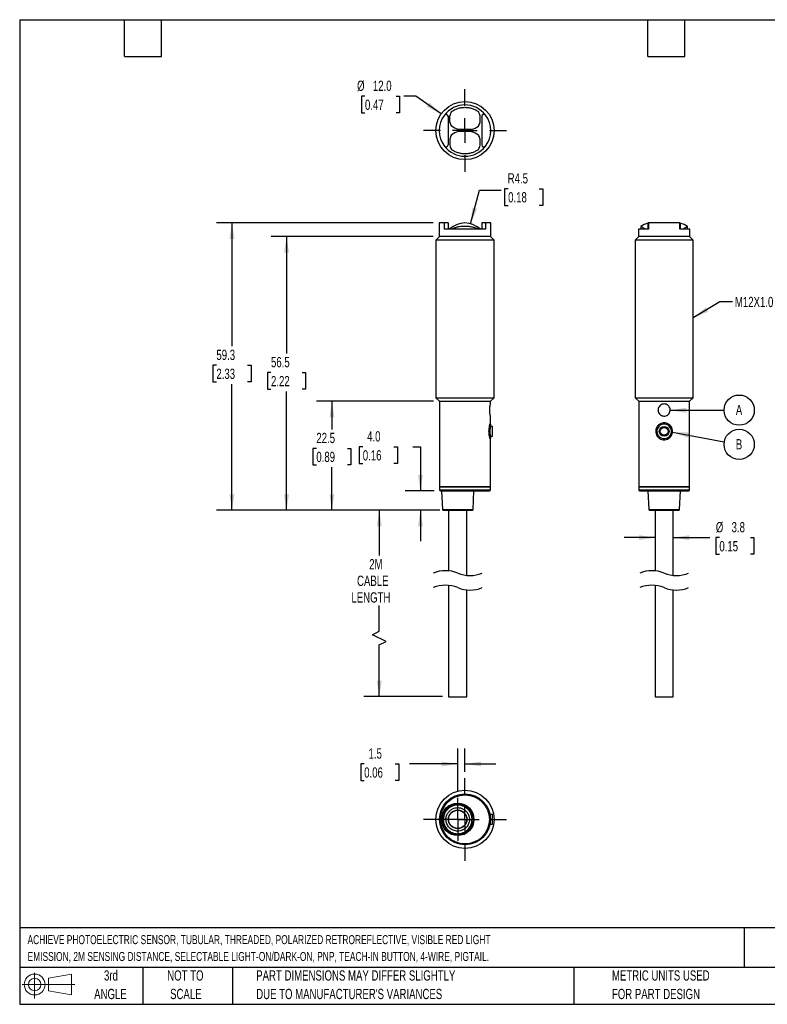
# Model space of a CAD drawing. Header units: millimetres. Extents: x 6 to 273, y 6 to 210.
# Tile 1 of 2: x 6 to 161, y 6 to 210. Entities that reach past the tile are written whole.
import ezdxf

# ---------------------------------------------------------------- set-up
doc = ezdxf.new("R2010")
doc.units = ezdxf.units.MM
doc.layers.add('DIMENSIONS', color=140, linetype='Continuous', lineweight=25)
doc.layers.add('TEXT', color=140, linetype='Continuous', lineweight=25)
doc.styles.add('SLDTEXTSTYLE0', font='TXT', dxfattribs={"width": 0.7})
doc.dimstyles.new('SLDDIMSTYLE0', dxfattribs={"dimtxt": 2.158008, "dimasz": 3.302, "dimexe": 0, "dimexo": 0.0625, "dimgap": 0.539502, "dimtad": 0, "dimtih": 1, "dimtoh": 1, "dimrnd": 1e-09, "dimzin": 12, "dimdsep": 46, "dimtxsty": 'SLDTEXTSTYLE0', "dimsah": 1, "dimcen": 0.09, "dimadec": 0, "dimazin": 3, "dimtfac": 1, "dimtmove": 0, "dimatfit": 0, "dimfxl": 0, "dimfrac": 2, "dimtolj": 1, "dimtzin": 12, "dimarcsym": 0})
doc.dimstyles.new('SLDDIMSTYLE1', dxfattribs={"dimtxt": 2.158008, "dimasz": 3.302, "dimexe": 0, "dimexo": 0.0625, "dimgap": 0.539502, "dimtad": 0, "dimtih": 1, "dimtoh": 1, "dimrnd": 1e-09, "dimzin": 12, "dimdsep": 46, "dimtxsty": 'SLDTEXTSTYLE0', "dimsah": 1, "dimcen": 0.09, "dimadec": 0, "dimazin": 3, "dimtfac": 1, "dimtofl": 0, "dimtmove": 0, "dimatfit": 3, "dimfxl": 0, "dimfrac": 2, "dimtolj": 1, "dimtzin": 12, "dimarcsym": 0})
doc.dimstyles.new('SLDDIMSTYLE2', dxfattribs={"dimtxt": 2.158008, "dimasz": 3.302, "dimexe": 0, "dimexo": 0.0625, "dimgap": 0.539502, "dimtad": 0, "dimtih": 1, "dimtoh": 1, "dimrnd": 1e-09, "dimzin": 4, "dimdsep": 46, "dimtxsty": 'SLDTEXTSTYLE0', "dimsah": 1, "dimcen": 0.09, "dimadec": 0, "dimazin": 1, "dimtfac": 1, "dimtmove": 0, "dimatfit": 0, "dimfxl": 0, "dimfrac": 2, "dimtolj": 1, "dimtzin": 12, "dimarcsym": 0})
doc.dimstyles.new('SLDDIMSTYLE3', dxfattribs={"dimtxt": 2.158008, "dimasz": 3.302, "dimexe": 0, "dimexo": 0.0625, "dimgap": 0.539502, "dimtad": 0, "dimtih": 1, "dimtoh": 1, "dimrnd": 1e-09, "dimzin": 12, "dimdsep": 46, "dimtxsty": 'SLDTEXTSTYLE0', "dimsah": 1, "dimcen": 0, "dimadec": 0, "dimazin": 3, "dimtfac": 1, "dimtofl": 0, "dimtmove": 0, "dimatfit": 3, "dimfxl": 0, "dimfrac": 2, "dimtolj": 1, "dimtzin": 12, "dimarcsym": 0})
doc.dimstyles.new('SLDDIMSTYLE4', dxfattribs={"dimtxt": 2.158008, "dimasz": 3.302, "dimexe": 0, "dimexo": 0.0625, "dimgap": 0.539502, "dimtad": 0, "dimtih": 1, "dimtoh": 1, "dimrnd": 1e-09, "dimzin": 4, "dimdsep": 46, "dimtxsty": 'SLDTEXTSTYLE0', "dimsah": 1, "dimcen": 0, "dimadec": 0, "dimazin": 1, "dimtfac": 1, "dimtofl": 0, "dimtmove": 0, "dimatfit": 3, "dimfxl": 0, "dimfrac": 2, "dimtolj": 1, "dimtzin": 12, "dimarcsym": 0})
doc.dimstyles.new('SLDDIMSTYLE5', dxfattribs={"dimtxt": 0.18, "dimasz": 3.302, "dimexe": 0, "dimexo": 0.0625, "dimgap": 0, "dimtad": 0, "dimtih": 1, "dimtoh": 1, "dimdec": 0, "dimrnd": 1e-09, "dimzin": 0, "dimdsep": 46, "dimtxsty": 'Standard', "dimsah": 1, "dimcen": 0.09, "dimadec": 0, "dimazin": 0, "dimtfac": 3.302, "dimtdec": 0, "dimtofl": 0, "dimtmove": 0, "dimatfit": 3, "dimfxl": 0, "dimfrac": 2, "dimtolj": 1, "dimtzin": 0, "dimarcsym": 0})

# ---------------------------------------------------------------- blocks, each defined once
blk = doc.blocks.new('Block11')
at = {"color": 7, "linetype": 'Continuous', "lineweight": 18}
for p, q in [((2.59, 5.31), (2.59, 0)), ((5.48, 4.17), (10.18, 5.03)), ((5.48, 1.6), (5.48, 4.17)), ((10.18, 5.03), (10.18, 0.73)), ((0, 2.88), (10.87, 2.88)), ((5.48, 1.6), (10.18, 0.73))]:
    blk.add_line(p, q, dxfattribs=at)
for radius in [2.15, 1.29]:
    blk.add_circle((2.59, 2.88), radius, dxfattribs=at)
blk = doc.blocks.new('Block12')
at = {"color": 7, "linetype": 'Continuous'}
blk.add_blockref('Block11', (0, 0), dxfattribs=at)
blk = doc.blocks.new('_D')
at = {"layer": 'DIMENSIONS'}
for p, q in [((96.67, 50.2), (96.67, 59.13)), ((98.17, 54.32), (98.17, 59.13)), ((77.39, 55.95), (76.67, 55.95)), ((76.67, 55.95), (76.67, 52.52)), ((83.8, 55.95), (84.53, 55.95)), ((84.53, 55.95), (84.53, 52.52)), ((96.67, 55.95), (86.73, 55.95)), ((98.17, 55.95), (104.52, 55.95)), ((76.67, 52.52), (77.39, 52.52)), ((84.53, 52.52), (83.8, 52.52))]:
    blk.add_line(p, q, dxfattribs=at)
for points in [[(96.67, 55.95), (93.37, 56.46), (93.37, 55.45)], [(98.17, 55.95), (101.48, 55.45), (101.48, 56.46)]]:
    blk.add_solid(points, dxfattribs=at)
at = {"layer": 'DIMENSIONS', "char_height": 2.117, "attachment_point": 1, "style": 'SLDTEXTSTYLE0'}
for s, insert in [('1.5', (78.29, 59.17)), ('0.06', (77.39, 55.25))]:
    blk.add_mtext(s, dxfattribs=dict(at, insert=insert))
blk = doc.blocks.new('SW_CENTERMARKSYMBOL_0')
at = {"layer": 'DIMENSIONS', "color": 0}
for p, q in [((0, 2.54), (0, 4.415)), ((0, 0), (0, 2.54)), ((-2.54, 0), (-4.415, 0)), ((0, 0), (-2.54, 0)), ((0, 0), (0, -2.54)), ((0, 0), (2.54, 0)), ((2.54, 0), (4.415, 0)), ((0, -2.54), (0, -4.415))]:
    blk.add_line(p, q, dxfattribs=at)
blk = doc.blocks.new('SW_CENTERMARKSYMBOL_1')
at = {"layer": 'DIMENSIONS', "color": 0}
for p, q in [((0, 5.08), (0, 8.54)), ((0, 0), (0, 2.54)), ((-5.08, 0), (-8.54, 0)), ((0, 0), (-2.54, 0)), ((0, 0), (0, -2.54)), ((0, 0), (2.54, 0)), ((5.08, 0), (8.54, 0)), ((0, -5.08), (0, -8.54))]:
    blk.add_line(p, q, dxfattribs=at)
blk = doc.blocks.new('_D_1')
at = {"layer": 'DIMENSIONS'}
for p, q in [((92.98, 108.3), (77.33, 108.3)), ((80.51, 108.3), (80.51, 98.94)), ((80.51, 83.33), (80.51, 88.65)), ((79.1, 82.62), (80.51, 83.33)), ((81.92, 81.21), (79.1, 82.62)), ((80.51, 80.51), (81.92, 81.21)), ((80.51, 69.84), (80.51, 80.51)), ((93.53, 69.84), (77.33, 69.84))]:
    blk.add_line(p, q, dxfattribs=at)
for points in [[(80.51, 108.3), (80, 104.99), (81.01, 104.99)], [(80.51, 69.84), (81.01, 73.14), (80, 73.14)]]:
    blk.add_solid(points, dxfattribs=at)
at = {"layer": 'DIMENSIONS', "char_height": 2.117, "attachment_point": 1, "style": 'SLDTEXTSTYLE0'}
for s, insert in [('2M', (78.42, 98.24)), ('CABLE', (75.91, 94.81)), ('LENGTH', (74.75, 91.38))]:
    blk.add_mtext(s, dxfattribs=dict(at, insert=insert))
blk = doc.blocks.new('_D_2')
at = {"layer": 'DIMENSIONS'}
for p, q in [((77.1, 121.41), (76.37, 121.41)), ((76.37, 121.41), (76.37, 117.98)), ((83.51, 121.41), (84.24, 121.41)), ((84.24, 121.41), (84.24, 117.98)), ((87.4, 121.41), (88.98, 121.41)), ((88.98, 121.41), (88.98, 112.3)), ((76.37, 117.98), (77.1, 117.98)), ((84.24, 117.98), (83.51, 117.98)), ((91.85, 112.3), (85.81, 112.3)), ((92.98, 108.3), (85.81, 108.3)), ((88.98, 108.3), (88.98, 101.95))]:
    blk.add_line(p, q, dxfattribs=at)
for points in [[(88.98, 112.3), (89.49, 115.6), (88.47, 115.6)], [(88.98, 108.3), (88.47, 104.99), (89.49, 104.99)]]:
    blk.add_solid(points, dxfattribs=at)
at = {"layer": 'DIMENSIONS', "char_height": 2.117, "attachment_point": 1, "style": 'SLDTEXTSTYLE0'}
for s, insert in [('4.0', (78, 124.62)), ('0.16', (77.1, 120.7))]:
    blk.add_mtext(s, dxfattribs=dict(at, insert=insert))
blk = doc.blocks.new('_D_3')
at = {"layer": 'DIMENSIONS'}
for p, q in [((91.65, 130.8), (67.56, 130.8)), ((70.73, 130.8), (70.73, 125)), ((67.52, 121.08), (66.8, 121.08)), ((66.8, 121.08), (66.8, 117.65)), ((73.94, 121.08), (74.66, 121.08)), ((74.66, 121.08), (74.66, 117.65)), ((66.8, 117.65), (67.52, 117.65)), ((70.73, 108.3), (70.73, 117.17)), ((74.66, 117.65), (73.94, 117.65)), ((92.98, 108.3), (67.56, 108.3))]:
    blk.add_line(p, q, dxfattribs=at)
for points in [[(70.73, 130.8), (70.22, 127.49), (71.24, 127.49)], [(70.73, 108.3), (71.24, 111.6), (70.22, 111.6)]]:
    blk.add_solid(points, dxfattribs=at)
at = {"layer": 'DIMENSIONS', "char_height": 2.117, "attachment_point": 1, "style": 'SLDTEXTSTYLE0'}
for s, insert in [('22.5', (67.52, 124.29)), ('0.89', (67.52, 120.38))]:
    blk.add_mtext(s, dxfattribs=dict(at, insert=insert))
blk = doc.blocks.new('_D_4')
at = {"layer": 'DIMENSIONS'}
for p, q in [((91.6, 164.8), (58.2, 164.8)), ((61.37, 164.8), (61.37, 140.64)), ((58.17, 136.72), (57.44, 136.72)), ((57.44, 136.72), (57.44, 133.29)), ((64.58, 136.72), (65.3, 136.72)), ((65.3, 136.72), (65.3, 133.29)), ((57.44, 133.29), (58.17, 133.29)), ((61.37, 108.3), (61.37, 132.81)), ((65.3, 133.29), (64.58, 133.29)), ((92.98, 108.3), (58.2, 108.3))]:
    blk.add_line(p, q, dxfattribs=at)
for points in [[(61.37, 164.8), (60.86, 161.49), (61.88, 161.49)], [(61.37, 108.3), (61.88, 111.6), (60.86, 111.6)]]:
    blk.add_solid(points, dxfattribs=at)
at = {"layer": 'DIMENSIONS', "char_height": 2.117, "attachment_point": 1, "style": 'SLDTEXTSTYLE0'}
for s, insert in [('56.5', (58.17, 139.94)), ('2.22', (58.17, 136.02))]:
    blk.add_mtext(s, dxfattribs=dict(at, insert=insert))
blk = doc.blocks.new('_D_5')
at = {"layer": 'DIMENSIONS'}
for p, q in [((91.6, 167.6), (46.94, 167.6)), ((50.12, 167.6), (50.12, 142.14)), ((46.91, 138.23), (46.19, 138.23)), ((46.19, 138.23), (46.19, 134.8)), ((53.32, 138.23), (54.05, 138.23)), ((54.05, 138.23), (54.05, 134.8)), ((46.19, 134.8), (46.91, 134.8)), ((50.12, 108.3), (50.12, 134.32)), ((54.05, 134.8), (53.32, 134.8)), ((92.98, 108.3), (46.94, 108.3))]:
    blk.add_line(p, q, dxfattribs=at)
for points in [[(50.12, 167.6), (49.61, 164.29), (50.63, 164.29)], [(50.12, 108.3), (50.63, 111.6), (49.61, 111.6)]]:
    blk.add_solid(points, dxfattribs=at)
at = {"layer": 'DIMENSIONS', "char_height": 2.117, "attachment_point": 1, "style": 'SLDTEXTSTYLE0'}
for s, insert in [('59.3', (46.91, 141.44)), ('2.33', (46.91, 137.53))]:
    blk.add_mtext(s, dxfattribs=dict(at, insert=insert))
blk = doc.blocks.new('_D_6')
at = {"layer": 'DIMENSIONS'}
for p, q in [((99.34, 167.44), (101.19, 174.35)), ((101.19, 174.35), (105.62, 174.35)), ((107.07, 174.66), (106.34, 174.66)), ((106.34, 174.66), (106.34, 171.23)), ((113.48, 174.66), (114.2, 174.66)), ((114.2, 174.66), (114.2, 171.23)), ((106.34, 171.23), (107.07, 171.23)), ((114.2, 171.23), (113.48, 171.23))]:
    blk.add_line(p, q, dxfattribs=at)
blk.add_solid([(99.34, 167.44), (100.68, 170.5), (99.7, 170.76)], dxfattribs=at)
at = {"layer": 'DIMENSIONS', "char_height": 2.117, "attachment_point": 1, "style": 'SLDTEXTSTYLE0'}
for s, insert in [('R4.5', (106.98, 177.87)), ('0.18', (107.07, 173.96))]:
    blk.add_mtext(s, dxfattribs=dict(at, insert=insert))
blk = doc.blocks.new('_D_7')
at = {"layer": 'DIMENSIONS'}
for p, q in [((77.55, 193.75), (76.83, 193.75)), ((76.83, 193.75), (76.83, 190.32)), ((83.97, 193.75), (84.69, 193.75)), ((84.69, 193.75), (84.69, 190.32)), ((88.06, 193.75), (85.59, 193.75)), ((93.26, 190.11), (88.06, 193.75)), ((76.83, 190.32), (77.55, 190.32)), ((84.69, 190.32), (83.97, 190.32))]:
    blk.add_line(p, q, dxfattribs=at)
blk.add_solid([(93.26, 190.11), (90.85, 192.42), (90.26, 191.59)], dxfattribs=at)
at = {"layer": 'DIMENSIONS', "char_height": 2.117, "attachment_point": 1, "style": 'SLDTEXTSTYLE0'}
for s, insert in [('%%c', (75.92, 196.97)), ('12.0', (79.18, 196.97)), ('0.47', (77.55, 193.05))]:
    blk.add_mtext(s, dxfattribs=dict(at, insert=insert))
blk = doc.blocks.new('SW_CENTERMARKSYMBOL_2')
at = {"layer": 'DIMENSIONS', "color": 0}
for p, q in [((0, 5.08), (0, 8.54)), ((0, 0), (0, 2.54)), ((-5.08, 0), (-8.54, 0)), ((0, 0), (-2.54, 0)), ((0, 0), (0, -2.54)), ((0, 0), (2.54, 0)), ((5.08, 0), (8.54, 0)), ((0, -5.08), (0, -8.54))]:
    blk.add_line(p, q, dxfattribs=at)
blk = doc.blocks.new('_D_8')
at = {"layer": 'DIMENSIONS'}
for p, q in [((137.37, 102.66), (131.02, 102.66)), ((141.12, 102.66), (148.69, 102.66)), ((150.63, 102.66), (149.9, 102.66)), ((149.9, 102.66), (149.9, 99.23)), ((157.04, 102.66), (157.76, 102.66)), ((157.76, 102.66), (157.76, 99.23)), ((149.9, 99.23), (150.63, 99.23)), ((157.76, 99.23), (157.04, 99.23))]:
    blk.add_line(p, q, dxfattribs=at)
for points in [[(137.37, 102.66), (134.07, 103.16), (134.07, 102.15)], [(141.12, 102.66), (144.42, 102.15), (144.42, 103.16)]]:
    blk.add_solid(points, dxfattribs=at)
at = {"layer": 'DIMENSIONS', "char_height": 2.117, "attachment_point": 1, "style": 'SLDTEXTSTYLE0'}
for s, insert in [('%%c', (149.9, 105.87)), ('3.8', (153.15, 105.87)), ('0.15', (150.63, 101.95))]:
    blk.add_mtext(s, dxfattribs=dict(at, insert=insert))
blk = doc.blocks.new('SW_NOTE_0')
at = {"layer": 'DIMENSIONS', "color": 0}
blk.add_circle((3.12, 0.01), 3.12, dxfattribs=at)
at = {"layer": 'DIMENSIONS', "color": 0, "insert": (3.09, 1.1), "char_height": 2.12, "attachment_point": 2, "style": 'SLDTEXTSTYLE0'}
blk.add_mtext('A', dxfattribs=at)
blk = doc.blocks.new('SW_NOTE_0_1')
at = {"layer": 'DIMENSIONS', "color": 0}
blk.add_circle((3.07, -0.56), 3.12, dxfattribs=at)
at = {"layer": 'DIMENSIONS', "color": 0, "insert": (3.03, 0.53), "char_height": 2.12, "attachment_point": 2, "style": 'SLDTEXTSTYLE0'}
blk.add_mtext('B', dxfattribs=at)

msp = doc.modelspace()

# ---------------------------------------------------------------- linework, layer by layer
for p, q in [((94.673, 189.632), (94.673, 183.699)), ((95.073, 188.433), (95.073, 189.698)), ((101.273, 188.433), (101.273, 189.698)), ((101.673, 189.632), (101.673, 183.699)), ((99.544, 186.866), (96.802, 186.866)), ((99.544, 186.466), (96.802, 186.466)), ((95.073, 184.898), (95.073, 183.633)), ((101.273, 183.633), (101.273, 184.898)), ((92.873, 167.595), (92.873, 164.795)), ((93.955, 167.595), (92.873, 167.595)), ((93.955, 166.295), (93.955, 167.595)), ((94.673, 167.595), (93.955, 167.595)), ((94.673, 167.595), (94.673, 166.295)), ((101.673, 167.595), (101.673, 166.295)), ((102.392, 167.595), (101.673, 167.595)), ((102.392, 167.595), (102.392, 166.295)), ((103.473, 167.595), (102.392, 167.595)), ((103.473, 164.795), (103.473, 167.595)), ((134.448, 166.896), (134.448, 166.295)), ((135.881, 167.595), (135.881, 166.295)), ((136.039, 167.595), (135.881, 167.595)), ((136.039, 167.595), (136.039, 166.295)), ((142.456, 167.595), (136.039, 167.595)), ((142.456, 166.295), (142.456, 167.595)), ((142.456, 167.595), (142.614, 167.595)), ((142.614, 166.295), (142.614, 167.595)), ((144.048, 166.295), (144.048, 166.896)), ((92.923, 164.795), (92.173, 164.045)), ((103.473, 164.795), (92.873, 164.795)), ((102.392, 166.295), (93.955, 166.295)), ((95.073, 166.357), (95.073, 166.295)), ((101.273, 166.295), (101.273, 166.357)), ((104.173, 164.045), (103.423, 164.795)), ((133.998, 164.795), (133.248, 164.045)), ((133.948, 166.295), (133.948, 164.795)), ((136.039, 166.295), (133.948, 166.295)), ((144.548, 164.795), (133.948, 164.795)), ((144.548, 166.295), (142.456, 166.295)), ((145.248, 164.045), (144.498, 164.795)), ((144.548, 164.795), (144.548, 166.295)), ((92.173, 164.045), (92.173, 131.545)), ((104.173, 164.045), (92.173, 164.045)), ((104.173, 131.545), (104.173, 164.045)), ((133.248, 164.045), (133.248, 131.545)), ((145.248, 164.045), (133.248, 164.045)), ((145.248, 131.545), (145.248, 164.045)), ((92.173, 131.545), (92.923, 130.795)), ((92.173, 131.545), (104.173, 131.545)), ((92.923, 130.795), (92.923, 113.195)), ((92.923, 130.795), (103.423, 130.795)), ((103.423, 130.795), (104.173, 131.545)), ((103.423, 130.245), (103.423, 130.795)), ((133.248, 131.545), (133.998, 130.795)), ((133.248, 131.545), (145.248, 131.545)), ((133.998, 130.795), (133.998, 113.195)), ((133.998, 130.795), (139.248, 130.795)), ((139.248, 130.795), (144.498, 130.795)), ((144.498, 130.795), (145.248, 131.545)), ((144.498, 113.195), (144.498, 130.795)), ((103.473, 126.095), (103.347, 126.095)), ((103.423, 126.33), (103.423, 127.761)), ((103.473, 125.586), (103.473, 126.095)), ((103.873, 125.595), (103.471, 125.595)), ((103.873, 123.77), (103.873, 125.595)), ((103.347, 123.095), (103.473, 123.095)), ((103.423, 113.195), (103.423, 122.865)), ((103.472, 123.595), (103.873, 123.595)), ((103.473, 123.095), (103.473, 123.603)), ((103.873, 123.595), (103.873, 123.77)), ((92.923, 113.195), (93.023, 113.095)), ((92.923, 113.195), (103.423, 113.195)), ((92.923, 113.095), (92.923, 112.495)), ((103.423, 113.095), (92.923, 113.095)), ((92.923, 112.495), (103.423, 112.495)), ((93.123, 112.295), (98.173, 112.295)), ((93.323, 112.295), (93.514, 108.485)), ((98.173, 112.295), (103.223, 112.295)), ((99.833, 108.485), (100.023, 112.295)), ((103.323, 113.095), (103.423, 113.195)), ((103.423, 112.495), (103.423, 113.095)), ((133.998, 113.195), (134.098, 113.095)), ((133.998, 113.195), (144.498, 113.195)), ((133.998, 113.095), (133.998, 112.495)), ((144.498, 113.095), (133.998, 113.095)), ((133.998, 112.495), (144.498, 112.495)), ((134.198, 112.295), (144.298, 112.295)), ((135.898, 112.295), (136.088, 108.485)), ((142.407, 108.485), (142.598, 112.295)), ((144.398, 113.095), (144.498, 113.195)), ((144.498, 112.495), (144.498, 113.095)), ((93.514, 108.485), (99.833, 108.485)), ((94.798, 108.295), (94.798, 95.809)), ((98.548, 94.863), (98.548, 108.295)), ((136.088, 108.485), (139.248, 108.485)), ((137.373, 108.295), (137.373, 95.809)), ((139.248, 108.485), (142.407, 108.485)), ((139.248, 108.295), (142.207, 108.295)), ((141.123, 94.863), (141.123, 108.295)), ((94.798, 92.809), (94.798, 69.838)), ((98.548, 69.838), (98.548, 91.863)), ((137.373, 92.809), (137.373, 69.838)), ((141.123, 69.838), (141.123, 91.863)), ((94.798, 69.838), (98.548, 69.838)), ((137.373, 69.838), (141.123, 69.838)), ((103.261, 46.012), (103.204, 46.012)), ((103.873, 45.512), (103.381, 45.512)), ((103.873, 45.077), (103.873, 45.512)), ((103.873, 43.512), (103.873, 45.077)), ((103.204, 43.012), (103.261, 43.012)), ((103.379, 43.512), (103.873, 43.512))]:
    msp.add_line(p, q)
at = {"flags": 128}
for points in [[(93.713, 108.295), (93.727, 108.295), (93.766, 108.295), (93.832, 108.295), (93.887, 108.295), (93.951, 108.295), (94.025, 108.295), (94.109, 108.295), (94.203, 108.295), (94.305, 108.295), (94.352, 108.295), (94.521, 108.295), (94.837, 108.295), (95.15, 108.295), (95.559, 108.295), (95.751, 108.295), (95.958, 108.295), (96.182, 108.295), (96.421, 108.295), (96.673, 108.295), (97.353, 108.295), (97.997, 108.295), (98.57, 108.295), (98.739, 108.295), (98.897, 108.295), (99.041, 108.295), (99.118, 108.295), (99.191, 108.295), (99.258, 108.295), (99.321, 108.295), (99.334, 108.295), (99.402, 108.295), (99.476, 108.295), (99.515, 108.295), (99.557, 108.295), (99.59, 108.295), (99.61, 108.295), (99.629, 108.295), (99.633, 108.295)], [(136.288, 108.295), (136.367, 108.295), (136.6, 108.295), (136.975, 108.295), (137.128, 108.295), (137.294, 108.295), (137.472, 108.295), (137.58, 108.295), (137.691, 108.295), (137.806, 108.295), (137.924, 108.295), (137.951, 108.295), (138.101, 108.295), (138.296, 108.295), (138.419, 108.295), (138.581, 108.295), (138.746, 108.295), (138.88, 108.295), (139.095, 108.295), (139.248, 108.295)]]:
    msp.add_lwpolyline(points, dxfattribs=at)
for centre, radius in [((98.173, 186.666), 6), ((139.248, 124.595), 1), ((139.248, 124.595), 0.8), ((98.173, 44.512), 6), ((98.173, 44.512), 5.25), ((98.173, 44.512), 5.05), ((96.673, 44.512), 3.35), ((96.673, 44.512), 3.16), ((96.673, 44.512), 1.925), ((96.673, 44.512), 1.875)]:
    msp.add_circle(centre, radius)
for centre, radius, start, end in [((98.173, 186.666), 5.3, 37.25792, 142.74208), ((98.173, 186.666), 5.3, 142.74208, 217.25792), ((94.273, 189.632), 0.4, 0, 142.74208), ((98.173, 189.066), 3.164, 151.39855, 168.46888), ((98.173, 189.066), 3.164, 11.53112, 28.60145), ((102.073, 189.632), 0.4, 37.25792, 180), ((98.173, 186.666), 5.3, 322.74208, 37.25792), ((98.173, 189.066), 3.164, 191.53112, 208.60145), ((98.173, 189.066), 3.164, 331.39855, 348.46888), ((98.173, 184.266), 3.164, 151.39855, 168.46888), ((98.173, 184.266), 3.164, 11.53112, 28.60145), ((94.273, 183.699), 0.4, 217.25792, 0), ((98.173, 186.666), 5.3, 217.25792, 322.74208), ((98.173, 184.266), 3.164, 191.53112, 208.60145), ((98.173, 184.266), 3.164, 331.39855, 348.46888), ((102.073, 183.699), 0.4, 180, 322.74208), ((98.173, 163.095), 4.5, 46.45785, 133.54215), ((136.848, 163.095), 4.5, 102.40198, 122.16493), ((141.648, 163.095), 4.5, 57.83715, 77.59767), ((93.123, 112.495), 0.2, 180.00011, 269.99989), ((103.223, 112.495), 0.2, 270.00011, 359.99989), ((134.198, 112.495), 0.2, 180.00011, 269.99989), ((144.298, 112.495), 0.2, 270.00011, 359.99989), ((93.713, 108.495), 0.2, 182.86222, 269.99989), ((99.633, 108.495), 0.2, 269.99998, 357.13778), ((136.288, 108.495), 0.2, 182.86222, 270.00002), ((142.207, 108.495), 0.2, 269.99998, 357.13778)]:
    msp.add_arc(centre, radius, start, end)
for points, knots in [([(95.395, 190.58), (95.587, 190.716), (95.79, 190.839), (96.22, 191.057), (96.448, 191.152), (96.923, 191.307), (97.166, 191.365), (97.662, 191.445), (97.917, 191.465), (98.426, 191.466), (98.677, 191.446), (99.174, 191.367), (99.422, 191.307), (99.895, 191.153), (100.121, 191.059), (100.553, 190.841), (100.76, 190.716), (100.951, 190.58)], [0, 0, 0, 0, 0.125, 0.125, 0.25, 0.25, 0.375, 0.375, 0.5, 0.5, 0.625, 0.625, 0.75, 0.75, 0.875, 0.875, 1, 1, 1, 1]), ([(100.951, 182.751), (100.76, 182.615), (100.556, 182.492), (100.127, 182.274), (99.898, 182.179), (99.423, 182.024), (99.18, 181.966), (98.685, 181.886), (98.429, 181.866), (97.92, 181.865), (97.669, 181.885), (97.172, 181.964), (96.924, 182.024), (96.452, 182.178), (96.226, 182.272), (95.793, 182.49), (95.587, 182.615), (95.395, 182.751)], [0, 0, 0, 0, 0.125, 0.125, 0.25, 0.25, 0.375, 0.375, 0.5, 0.5, 0.625, 0.625, 0.75, 0.75, 0.875, 0.875, 1, 1, 1, 1]), ([(100.951, 166.295), (100.763, 166.384), (100.377, 166.567), (99.741, 166.743), (99.065, 166.86), (98.369, 166.91), (97.674, 166.895), (97.002, 166.821), (96.363, 166.682), (95.827, 166.508), (95.518, 166.356), (95.395, 166.295)], [0, 0, 0, 0, 0.1084477, 0.2231383, 0.3434311, 0.4669788, 0.5874767, 0.7062157, 0.8200677, 0.9285794, 1, 1, 1, 1]), ([(135.333, 166.295), (135.223, 166.376), (135.027, 166.521), (134.718, 166.727), (134.62, 166.793), (134.423, 166.917), (134.455, 166.897), (134.457, 166.896)], [0, 0, 0, 0, 0.3929627, 0.7030969, 0.902297, 0.993406, 1, 1, 1, 1]), ([(144.038, 166.896), (144.033, 166.892), (143.987, 166.863), (143.871, 166.79), (143.663, 166.652), (143.416, 166.483), (143.241, 166.354), (143.162, 166.295)], [0, 0, 0, 0, 0.0173162, 0.1533741, 0.3867243, 0.7220424, 1, 1, 1, 1]), ([(103.419, 127.761), (103.419, 127.764), (103.409, 127.806), (103.381, 127.932), (103.336, 128.168), (103.292, 128.498), (103.268, 128.883), (103.275, 129.284), (103.311, 129.655), (103.359, 129.95), (103.398, 130.137), (103.418, 130.223), (103.423, 130.245)], [0, 0, 0, 0, 0.0032882, 0.0511719, 0.1542935, 0.2914957, 0.4490919, 0.6153768, 0.7711559, 0.8946421, 0.9731043, 1, 1, 1, 1]), ([(139.412, 127.756), (139.274, 127.751), (139.018, 127.741), (138.641, 127.881), (138.321, 128.122), (138.088, 128.472), (137.98, 128.877), (138.011, 129.3), (138.181, 129.692), (138.47, 130.003), (138.839, 130.201), (139.255, 130.269), (139.674, 130.196), (140.047, 129.987), (140.327, 129.67), (140.487, 129.284), (140.514, 128.863), (140.4, 128.451), (140.155, 128.104), (139.815, 127.849), (139.546, 127.787), (139.412, 127.756)], [0, 0, 0, 0, 0.0524328, 0.0975044, 0.1512408, 0.2036475, 0.2558204, 0.3092567, 0.3634669, 0.4167818, 0.4689983, 0.5214994, 0.5752918, 0.629405, 0.6823299, 0.7343765, 0.7872112, 0.841308, 0.8951343, 0.9476901, 1, 1, 1, 1]), ([(103.417, 122.865), (103.418, 122.861), (103.438, 122.8), (103.318, 123.171), (103.278, 123.343), (103.169, 123.846), (103.12, 124.346), (103.123, 124.918), (103.181, 125.424), (103.297, 125.921), (103.336, 126.079), (103.436, 126.384), (103.419, 126.334), (103.418, 126.33)], [0, 0, 0, 0, 0.003201, 0.0500124, 0.1486402, 0.2788086, 0.4269905, 0.5884158, 0.7466249, 0.8749969, 0.9596924, 0.9965406, 1, 1, 1, 1]), ([(103.259, 124.744), (103.267, 124.892), (103.283, 125.183), (103.346, 125.573), (103.412, 125.867), (103.452, 126.02), (103.467, 126.074), (103.467, 126.075)], [0, 0, 0, 0, 0.3285979, 0.6475877, 0.8764262, 0.9984711, 1, 1, 1, 1]), ([(139.637, 122.889), (139.449, 122.864), (139.062, 122.814), (138.485, 122.984), (137.998, 123.323), (137.658, 123.793), (137.485, 124.341), (137.495, 124.928), (137.704, 125.489), (138.083, 125.943), (138.576, 126.244), (139.139, 126.374), (139.728, 126.313), (140.269, 126.057), (140.687, 125.644), (140.945, 125.131), (141.03, 124.558), (140.92, 123.973), (140.619, 123.459), (140.177, 123.067), (139.816, 122.948), (139.637, 122.889)], [0, 0, 0, 0, 0.05158122, 0.10607828, 0.16017534, 0.2116746, 0.26218506, 0.31493633, 0.3696827, 0.42305251, 0.47418712, 0.52527074, 0.57866233, 0.63338675, 0.68623171, 0.73682747, 0.78815947, 0.84226995, 0.89668266, 0.94879199, 1, 1, 1, 1]), ([(137.786, 124.257), (137.765, 124.42), (137.722, 124.735), (137.854, 125.213), (138.12, 125.627), (138.517, 125.936), (138.988, 126.1), (139.493, 126.104), (139.979, 125.938), (140.379, 125.622), (140.649, 125.201), (140.77, 124.717), (140.728, 124.211), (140.517, 123.743), (140.167, 123.376), (139.725, 123.145), (139.23, 123.067), (138.727, 123.157), (138.283, 123.411), (137.942, 123.79), (137.838, 124.102), (137.786, 124.257)], [0, 0, 0, 0, 0.05205, 0.1007444, 0.1547792, 0.2070669, 0.2586077, 0.31145, 0.3658177, 0.4194977, 0.4713099, 0.5228834, 0.576301, 0.6307264, 0.6838221, 0.7354453, 0.7875027, 0.8413636, 0.8956526, 0.948245, 1, 1, 1, 1]), ([(103.473, 123.097), (103.473, 123.096), (103.481, 123.065), (103.412, 123.316), (103.388, 123.431), (103.304, 123.847), (103.259, 124.264), (103.259, 124.58), (103.259, 124.744)], [0, 0, 0, 0, 0.0011412, 0.0564498, 0.2116004, 0.4379138, 0.7082977, 1, 1, 1, 1]), ([(103.472, 123.603), (103.472, 123.601), (103.478, 123.571), (103.443, 123.758), (103.431, 123.85), (103.395, 124.138), (103.378, 124.425), (103.377, 124.755), (103.394, 125.046), (103.43, 125.337), (103.443, 125.431), (103.478, 125.619), (103.472, 125.588), (103.471, 125.586)], [0, 0, 0, 0, 0.0031008, 0.0407694, 0.1308333, 0.260232, 0.4142176, 0.5791944, 0.7375573, 0.868732, 0.9577686, 0.9965564, 1, 1, 1, 1]), ([(99.633, 44.512), (99.633, 44.127), (99.479, 43.349), (98.821, 42.365), (97.835, 41.707), (96.673, 41.476), (95.511, 41.707), (94.526, 42.365), (93.867, 43.349), (93.686, 44.268), (93.733, 44.932), (93.811, 45.294), (93.914, 45.594), (94.022, 45.838), (94.151, 46.071), (94.396, 46.427), (95.089, 47.146), (96.21, 47.535), (97.222, 47.438), (97.752, 47.287), (98.245, 47.04), (98.684, 46.707), (98.991, 46.368), (99.194, 46.071), (99.324, 45.839), (99.432, 45.595), (99.535, 45.294), (99.598, 45.001), (99.625, 44.75), (99.632, 44.61), (99.633, 44.539), (99.633, 44.512)], [0, 0, 0, 0, 0.0624488, 0.1248977, 0.1873465, 0.2497954, 0.3122442, 0.3746931, 0.4371419, 0.4995907, 0.5222825, 0.5449742, 0.5593552, 0.5737354, 0.5881364, 0.6025312, 0.6437191, 0.7488379, 0.7784787, 0.8081201, 0.8377617, 0.8674031, 0.8970439, 0.911425, 0.9258049, 0.9401392, 0.9545992, 0.9772823, 0.9886092, 0.9956125, 1, 1, 1, 1]), ([(99.098, 44.512), (99.098, 44.772), (99.014, 45.293), (98.727, 45.839), (98.446, 46.174), (98.256, 46.357), (98.045, 46.519), (97.724, 46.713), (97.267, 46.889), (96.69, 46.96), (96.129, 46.896), (95.553, 46.695), (95.093, 46.382), (94.776, 46.034), (94.579, 45.75), (94.423, 45.442), (94.327, 45.149), (94.264, 44.839), (94.222, 44.327), (94.374, 43.56), (94.914, 42.753), (95.72, 42.213), (96.517, 42.056), (97.15, 42.119), (97.512, 42.229), (97.856, 42.386), (98.223, 42.617), (98.69, 43.096), (98.972, 43.66), (99.07, 44.112), (99.094, 44.34), (99.098, 44.455), (99.098, 44.512)], [0, 0, 0, 0, 0.0511552, 0.1023104, 0.1197525, 0.1371965, 0.1545469, 0.1721179, 0.2111384, 0.2501589, 0.2858858, 0.3216127, 0.3698929, 0.3938301, 0.4143152, 0.4380354, 0.4617546, 0.474937, 0.5005481, 0.5628534, 0.6251614, 0.6874694, 0.7497747, 0.7811245, 0.8124747, 0.8238875, 0.8558315, 0.8975785, 0.9547066, 0.9773349, 0.9886358, 1, 1, 1, 1]), ([(103.261, 43.028), (103.262, 43.031), (103.264, 43.038), (103.323, 43.247), (103.398, 43.591), (103.459, 44.033), (103.481, 44.53), (103.455, 45.034), (103.389, 45.48), (103.315, 45.806), (103.262, 45.993), (103.262, 45.995), (103.261, 45.995)], [0, 0, 0, 0, 0.0798328, 0.1887548, 0.2954679, 0.3988702, 0.5025466, 0.6098428, 0.7186542, 0.8243434, 0.9278542, 1, 1, 1, 1])]:
    msp.add_open_spline(points, degree=3, knots=knots)
for points in [[(96.802, 186.866), (96.278, 187.022), (95.811, 187.256), (95.395, 187.551)], [(99.544, 186.866), (100.068, 187.022), (100.535, 187.256), (100.951, 187.551)], [(96.802, 186.466), (96.278, 186.309), (95.811, 186.075), (95.395, 185.78)], [(99.544, 186.466), (100.068, 186.309), (100.535, 186.075), (100.951, 185.78)]]:
    msp.add_open_spline(points, degree=3)
at = {"layer": 'DIMENSIONS', "flags": 128}
msp.add_lwpolyline([(153.321, 151.309), (150.754, 151.309), (145.248, 148.023)], dxfattribs=at)
at = {"layer": 'DIMENSIONS', "color": 140}
for centre, start, end in [((94.148, 89.276), 67.38014, 112.61986), ((136.723, 89.276), 67.38014, 112.61986), ((99.198, 101.396), 247.38014, 292.61986), ((141.773, 101.396), 247.38014, 292.61986), ((94.148, 86.276), 67.38014, 112.61986), ((99.198, 98.396), 247.38014, 292.61986), ((136.723, 86.276), 67.38014, 112.61986), ((141.773, 98.396), 247.38014, 292.61986)]:
    msp.add_arc(centre, 6.565, start, end, dxfattribs=at)
at = {"layer": 'DIMENSIONS'}
msp.add_solid([(145.248, 148.023), (148.343, 149.279), (147.823, 150.151)], dxfattribs=at)
at = {"layer": 'TEXT'}
for p, q in [((6.35, 209.55), (273.05, 209.55)), ((6.35, 209.55), (6.35, 6.35)), ((27.94, 201.93), (27.94, 209.55)), ((35.56, 201.93), (35.56, 209.55)), ((135.89, 201.93), (135.89, 209.55)), ((143.51, 201.93), (143.51, 209.55)), ((27.94, 201.93), (35.56, 201.93)), ((135.89, 201.93), (143.51, 201.93)), ((273.05, 22.126), (6.35, 22.126)), ((155.759, 22.126), (155.759, 13.97)), ((273.05, 13.97), (6.35, 13.97)), ((31.75, 13.97), (31.75, 6.35)), ((50.212, 13.97), (50.212, 6.35)), ((120.646, 13.97), (120.646, 6.35)), ((6.35, 6.35), (273.05, 6.35))]:
    msp.add_line(p, q, dxfattribs=at)

# ---------------------------------------------------------------- block references
at = {"layer": 'DIMENSIONS'}
for name, p in [('SW_CENTERMARKSYMBOL_2', (98.173, 186.666)), ('SW_NOTE_0', (151.601, 128.963)), ('SW_NOTE_0_1', (151.652, 122.465)), ('SW_CENTERMARKSYMBOL_1', (98.173, 44.512)), ('SW_CENTERMARKSYMBOL_0', (96.673, 44.512))]:
    msp.add_blockref(name, p, dxfattribs=at)
at = {"layer": 'TEXT'}
msp.add_blockref('Block12', (6.838, 7.554), dxfattribs=at)

# ---------------------------------------------------------------- texts
at = {"layer": 'DIMENSIONS', "insert": (153.833, 152.355), "char_height": 2.1167, "attachment_point": 1, "style": 'SLDTEXTSTYLE0'}
msp.add_mtext('M12X1.0', dxfattribs=at)
at = {"layer": 'TEXT', "style": 'SLDTEXTSTYLE0'}
for s, insert, char_height, attachment_point in [('ACHIEVE PHOTOELECTRIC SENSOR, TUBULAR, THREADED, POLARIZED RETROREFLECTIVE, VISIBLE RED LIGHT', (7.966, 20.62), 1.85208, 1), ('EMISSION, 2M SENSING DISTANCE, SELECTABLE LIGHT-ON/DARK-ON, PNP, TEACH-IN BUTTON, 4-WIRE, PIGTAIL.', (7.966, 17.151), 1.85208, 1), ('3rd', (25.162, 13.364), 2.1167, 2), ('NOT TO', (40.516, 13.364), 2.1167, 2), ('PART DIMENSIONS MAY DIFFER SLIGHTLY', (55.119, 13.364), 2.11667, 1), ('METRIC UNITS USED', (128.478, 13.364), 2.11667, 1), ('ANGLE', (25.065, 9.542), 2.1167, 2), ('SCALE', (40.612, 9.542), 2.1167, 2), ("DUE TO MANUFACTURER'S VARIANCES", (55.119, 9.542), 2.11667, 1), ('FOR PART DESIGN', (128.478, 9.542), 2.11667, 1)]:
    msp.add_mtext(s, dxfattribs=dict(at, insert=insert, char_height=char_height, attachment_point=attachment_point))

# ---------------------------------------------------------------- dimensions: what is measured, and where the dimension line sits
at = {"layer": 'DIMENSIONS'}
dim = msp.add_diameter_dim_2p(p1=(103.087, 183.222), p2=(93.26, 190.109), dimstyle='SLDDIMSTYLE4', dxfattribs=at)
dim.commit()
dim.dimension.update_dxf_attribs({"geometry": '_D_7', "text_midpoint": (80.759, 193.754), "dimtype": 163})
dim = msp.add_radius_dim(center=(98.173, 163.095), mpoint=(99.338, 167.442), dimstyle='SLDDIMSTYLE3', dxfattribs=at)
dim.commit()
dim.dimension.update_dxf_attribs({"geometry": '_D_6', "text_midpoint": (110.274, 174.355), "dimtype": 164})
for base, p2, dimstyle, picture, middle in [((50.118, 167.595), (92.873, 167.595), 'SLDDIMSTYLE1', '_D_5', (50.118, 138.23)), ((61.373, 164.795), (92.873, 164.795), 'SLDDIMSTYLE1', '_D_4', (61.373, 136.724)), ((70.731, 130.795), (92.923, 130.795), 'SLDDIMSTYLE1', '_D_3', (70.731, 121.082)), ((88.983, 112.295), (93.123, 112.295), 'SLDDIMSTYLE2', '_D_2', (88.983, 121.405))]:
    dim = msp.add_linear_dim(base=base, p1=(94.248, 108.295), p2=p2, angle=90, dimstyle=dimstyle, dxfattribs=at)
    dim.commit()
    dim.dimension.update_dxf_attribs({"geometry": picture, "text_midpoint": middle, "dimtype": 160})
dim = msp.add_linear_dim(base=(141.123, 102.656), p1=(137.373, 112.295), p2=(141.123, 112.295), text='%%c<>', dimstyle='SLDDIMSTYLE0', dxfattribs=at)
dim.commit()
dim.dimension.update_dxf_attribs({"geometry": '_D_8', "text_midpoint": (153.833, 102.656), "dimtype": 160})
dim = msp.add_linear_dim(base=(80.506, 108.295), p1=(94.798, 69.838), p2=(94.248, 108.295), angle=90, text='2M\\PCABLE\\PLENGTH', dimstyle='SLDDIMSTYLE1', dxfattribs=at)
dim.commit()
dim.dimension.update_dxf_attribs({"geometry": '_D_1', "text_midpoint": (80.506, 93.793), "dimtype": 160})
dim = msp.add_linear_dim(base=(96.673, 55.954), p1=(98.173, 53.052), p2=(96.673, 48.927), dimstyle='SLDDIMSTYLE0', dxfattribs=at)
dim.commit()
dim.dimension.update_dxf_attribs({"geometry": '_D', "text_midpoint": (80.598, 55.954), "dimtype": 160})

# ---------------------------------------------------------------- leaders
for points in [[(140.496, 128.938), (151.601, 128.963)], [(140.988, 124.412), (151.652, 122.465)]]:
    msp.add_leader(points, dimstyle='SLDDIMSTYLE5', dxfattribs=at)

doc.saveas('drawing.dxf')
